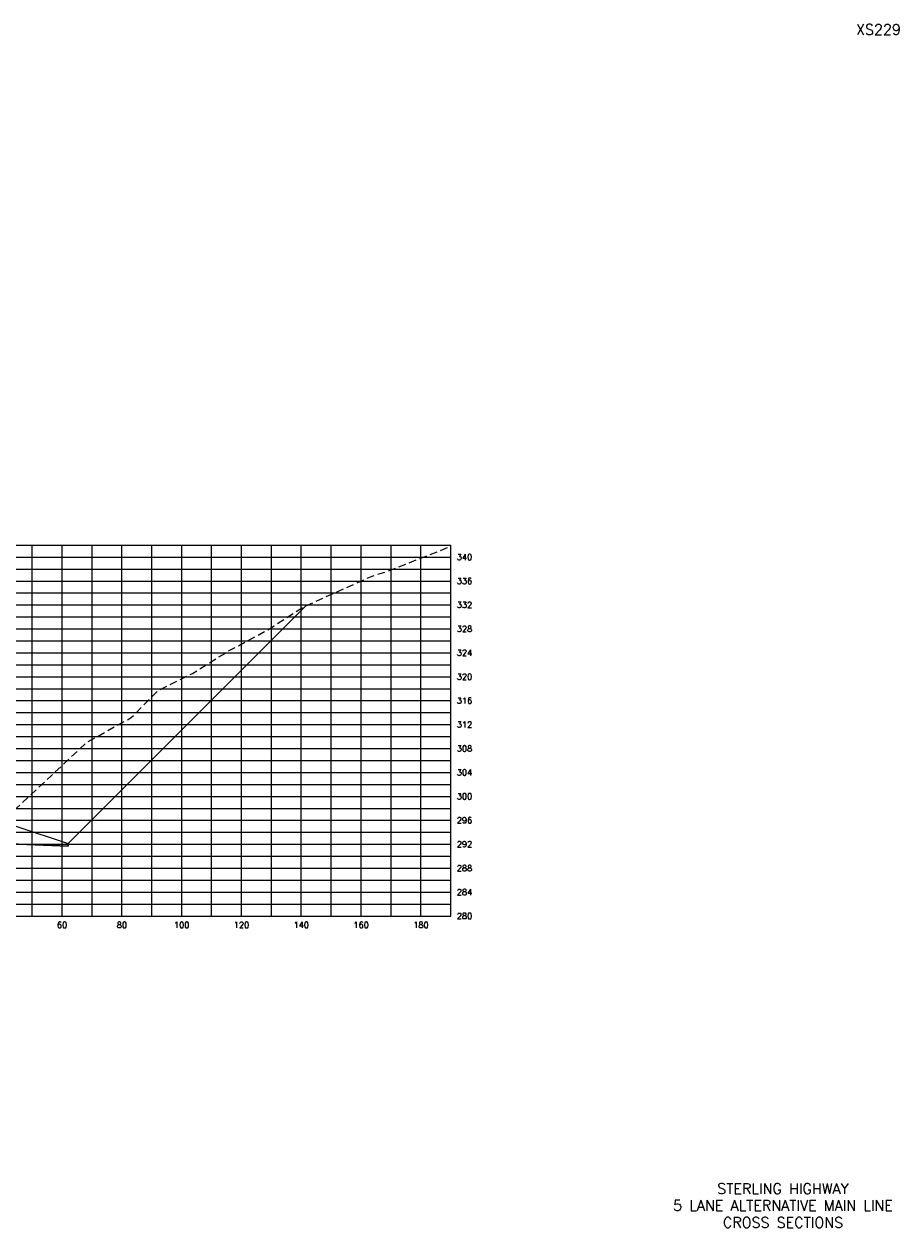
# Model space of a CAD drawing. Extents: x 1497 to 2840, y 16 to 8218.
# Tile 38 of 56: x 2547 to 2840, y 4176 to 4578. Entities that reach past the tile are written whole.
import ezdxf
from ezdxf.enums import TextEntityAlignment as Align

# ---------------------------------------------------------------- set-up
doc = ezdxf.new("R2010")
doc.units = 0
doc.header["$LTSCALE"] = 20
doc.header["$MEASUREMENT"] = 0
doc.linetypes.add('HIDDEN_050%', pattern=[0.1875, 0.125, -0.0625])
for name, color, linetype in [('S-AT-TXT175', 6, 'Continuous'), ('S-AT-TXT80', 1, 'Continuous'), ('XDATUM', 3, 'Continuous'), ('XEG', 1, 'HIDDEN_050%'), ('XFG', 2, 'Continuous'), ('XGRID', 251, 'Continuous'), ('XGRIDT', 2, 'Continuous'), ('XREF-BORDER', 7, 'Continuous')]:
    doc.layers.add(name, color=color, linetype=linetype)
doc.styles.add('L100', font='simplex.shx', dxfattribs={"height": 2})
doc.styles.add('L175', font='ROMANSM.shx', dxfattribs={"height": 3.5})
doc.styles.add('L80', font='ROMANSM.shx', dxfattribs={"height": 1.6})

# ---------------------------------------------------------------- blocks, each defined once
blk = doc.blocks.new('03025_00_att1')
at = {"layer": 'S-AT-TXT175', "style": 'L175'}
for tag, p in [('NUM', (32.402, 20.822)), ('LINE1', (30.64, 1.444)), ('LINE2', (30.64, 1.161)), ('LINE3', (30.64, 0.877))]:
    blk.add_attdef(tag, text='', height=0.175, dxfattribs=at).set_placement(p, align=Align.CENTER)
at = {"layer": 'S-AT-TXT80', "style": 'L80'}
for tag, p in [('DRAFTED', (2.436, 14.201)), ('PCTB', (2.094, 11.605)), ('PSCALE', (2.265, 11.605)), ('PVIEW', (2.436, 11.605))]:
    blk.add_attdef(tag, p, '', height=0.08, rotation=90, dxfattribs=at)

msp = doc.modelspace()

# ---------------------------------------------------------------- linework, layer by layer
at = {"layer": 'XDATUM', "flags": 128}
msp.add_lwpolyline([(2416.56, 4307.27), (2420, 4310.71), (2420, 4305.71), (2437.21, 4305.02), (2438, 4304.23), (2438, 4303.35), (2460, 4304.23), (2500, 4305.51), (2540, 4304.23), (2562, 4303.35), (2562, 4304.23), (2641.5, 4383.74)], dxfattribs=at)
at = {"layer": 'XEG', "flags": 128}
msp.add_lwpolyline([(2310, 4283.66), (2328.6, 4289.41), (2330.91, 4290), (2333.55, 4291.21), (2351.27, 4295.29), (2368.07, 4302.7), (2376.63, 4306.16), (2393.8, 4308.06), (2399.42, 4308.94), (2410.05, 4309.78), (2411.54, 4309.86), (2419.78, 4305.61), (2420.37, 4305.17), (2420.83, 4305.25), (2427.04, 4306.48), (2429.73, 4307.62), (2437.18, 4310.93), (2439.81, 4311.12), (2440.4, 4311.18), (2447.52, 4311.44), (2460.97, 4311.92), (2472.96, 4311.47), (2480.45, 4311.14), (2481.01, 4311.11), (2483.47, 4311.04), (2485.62, 4310.3), (2494.17, 4307.67), (2495.5, 4307.45), (2500, 4306.84), (2501.68, 4306.61), (2512.52, 4313.55), (2515.22, 4315.29), (2526.6, 4314.96), (2543.45, 4314.87), (2556.23, 4326.75), (2568.09, 4337.97), (2583.13, 4346.37), (2592.11, 4355.46), (2603.63, 4361.1), (2615.87, 4368.72), (2628.82, 4375.72), (2641.05, 4383.53), (2663.73, 4393.67), (2668.5, 4395.19), (2678.85, 4399.2), (2690, 4403.6)], dxfattribs=at)
at = {"layer": 'XFG', "flags": 128}
for points in [[(2562, 4304.23), (2562, 4304.23), (2641.5, 4383.74)], [(2500, 4311.51), (2540, 4310.23), (2544.57, 4310.04), (2562, 4304.23), (2562, 4303.35), (2540, 4304.23), (2500, 4305.51)]]:
    msp.add_lwpolyline(points, dxfattribs=at)
at = {"layer": 'XGRID'}
for p, q in [((2310, 4404), (2690, 4404)), ((2550, 4280), (2550, 4404)), ((2560, 4280), (2560, 4404)), ((2570, 4280), (2570, 4404)), ((2580, 4280), (2580, 4404)), ((2590, 4280), (2590, 4404)), ((2600, 4280), (2600, 4404)), ((2610, 4280), (2610, 4404)), ((2620, 4280), (2620, 4404)), ((2630, 4280), (2630, 4404)), ((2640, 4280), (2640, 4404)), ((2650, 4280), (2650, 4404)), ((2660, 4280), (2660, 4404)), ((2670, 4280), (2670, 4404)), ((2680, 4280), (2680, 4404)), ((2690, 4280), (2690, 4404)), ((2310, 4400), (2690, 4400)), ((2310, 4396), (2690, 4396)), ((2310, 4392), (2690, 4392)), ((2310, 4388), (2690, 4388)), ((2310, 4384), (2690, 4384)), ((2310, 4380), (2690, 4380)), ((2310, 4376), (2690, 4376)), ((2310, 4372), (2690, 4372)), ((2310, 4368), (2690, 4368)), ((2310, 4364), (2690, 4364)), ((2310, 4360), (2690, 4360)), ((2310, 4356), (2690, 4356)), ((2310, 4352), (2690, 4352)), ((2310, 4348), (2690, 4348)), ((2310, 4344), (2690, 4344)), ((2310, 4340), (2690, 4340)), ((2310, 4336), (2690, 4336)), ((2310, 4332), (2690, 4332)), ((2310, 4328), (2690, 4328)), ((2310, 4324), (2690, 4324)), ((2310, 4320), (2690, 4320)), ((2310, 4316), (2690, 4316)), ((2310, 4312), (2690, 4312)), ((2310, 4308), (2690, 4308)), ((2310, 4304), (2690, 4304)), ((2310, 4300), (2690, 4300)), ((2310, 4296), (2690, 4296)), ((2310, 4292), (2690, 4292)), ((2310, 4288), (2690, 4288)), ((2310, 4284), (2690, 4284)), ((2310, 4280), (2690, 4280))]:
    msp.add_line(p, q, dxfattribs=at)

# ---------------------------------------------------------------- block references
at = {"layer": 'XREF-BORDER'}
ref = msp.add_blockref('03025_00_att1', (2186.45, 4158.23), dxfattribs=dict(at, xscale=20, yscale=20, zscale=20))
ref.add_attrib('LINE1', 'STERLING HIGHWAY', dxfattribs={"layer": 'S-AT-TXT175', "height": 3.5, "style": 'L175'}).set_placement((2801.07, 4187.1), align=Align.CENTER)
ref.add_attrib('LINE2', '5 LANE ALTERNATIVE MAIN LINE', dxfattribs={"layer": 'S-AT-TXT175', "height": 3.5, "style": 'L175'}).set_placement((2801.07, 4181.44), align=Align.CENTER)
ref.add_attrib('LINE3', 'CROSS SECTIONS', dxfattribs={"layer": 'S-AT-TXT175', "height": 3.5, "style": 'L175'}).set_placement((2801.07, 4175.77), align=Align.CENTER)
ref.add_attrib('NUM', 'XS229', dxfattribs={"layer": 'S-AT-TXT175', "height": 3.5, "style": 'L175'}).set_placement((2833, 4574.66), align=Align.CENTER)

# ---------------------------------------------------------------- texts
at = {"layer": 'XGRIDT', "style": 'L100'}
for s, p in [('340', (2692, 4400)), ('336', (2692, 4392)), ('332', (2692, 4384)), ('328', (2692, 4376)), ('324', (2692, 4368)), ('320', (2692, 4360)), ('316', (2692, 4352)), ('312', (2692, 4344)), ('308', (2692, 4336)), ('304', (2692, 4328)), ('300', (2692, 4320)), ('296', (2692, 4312)), ('292', (2692, 4304)), ('288', (2692, 4296)), ('284', (2692, 4288)), ('280', (2692, 4280))]:
    msp.add_text(s, height=2, dxfattribs=at).set_placement(p, align=Align.MIDDLE_LEFT)
for s, p in [('60', (2560, 4278)), ('80', (2580, 4278)), ('100', (2600, 4278)), ('120', (2620, 4278)), ('140', (2640, 4278)), ('160', (2660, 4278)), ('180', (2680, 4278))]:
    msp.add_text(s, height=2, dxfattribs=at).set_placement(p, align=Align.TOP_CENTER)

doc.saveas('drawing.dxf')
